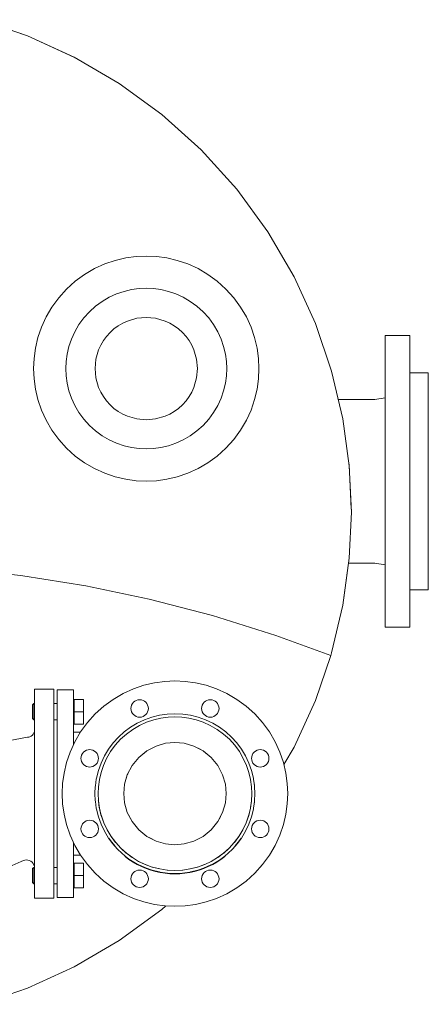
# Model space of a CAD drawing. Header units: millimetres. Extents: x -530 to 575, y -491 to 509.
# Tile 12 of 12: x 177 to 575, y -472 to 490. Entities that reach past the tile are written whole.
import ezdxf

# ---------------------------------------------------------------- set-up
doc = ezdxf.new("R2010")
doc.units = ezdxf.units.MM
doc.header["$MEASUREMENT"] = 0
doc.layers.add('MATERIAL 1', color=251, linetype='Continuous', true_color=0x505050)
doc.layers.add('MATERIAL 2', color=5, linetype='Continuous', true_color=0x0000ff)

msp = doc.modelspace()

# ---------------------------------------------------------------- linework, layer by layer
at = {"layer": 'MATERIAL 1', "color": 251, "linetype": 'Continuous', "lineweight": 0, "true_color": 0x505050}
for p, q in [((137.58, 489.56), (184.05, 473.76)), ((184.05, 473.76), (137.58, 489.56)), ((184.05, 473.76), (229.65, 453)), ((229.51, 453.07), (184.05, 473.76)), ((229.65, 453), (273.6, 427.36)), ((273.6, 427.36), (315.15, 397.04)), ((315.15, 397.04), (353.55, 362.41)), ((353.55, 362.41), (388.18, 324.01)), ((388.18, 324.01), (353.55, 362.41)), ((388.18, 324.01), (418.5, 282.47)), ((418.46, 282.52), (388.18, 324.01)), ((418.5, 282.47), (444.14, 238.51)), ((259.54, 251.05), (249.52, 246.49)), ((269.76, 254.52), (259.54, 251.05)), ((280, 256.93), (269.76, 254.52)), ((290.12, 258.32), (280, 256.93)), ((300, 258.77), (290.12, 258.32)), ((309.88, 258.32), (300, 258.77)), ((320, 256.93), (309.88, 258.32)), ((330.24, 254.52), (320, 256.93)), ((340.46, 251.05), (330.24, 254.52)), ((350.48, 246.49), (340.46, 251.05)), ((239.86, 240.85), (230.73, 234.19)), ((249.52, 246.49), (239.86, 240.85)), ((360.14, 240.85), (350.48, 246.49)), ((369.27, 234.19), (360.14, 240.85)), ((230.73, 234.19), (222.29, 226.58)), ((377.71, 226.58), (369.27, 234.19)), ((443.95, 238.84), (444.14, 238.51)), ((444.14, 238.51), (464.89, 192.91)), ((444.36, 238.03), (444.14, 238.51)), ((222.29, 226.58), (214.67, 218.13)), ((271.13, 221.79), (263.98, 218.53)), ((278.42, 224.27), (271.13, 221.79)), ((285.73, 225.98), (278.42, 224.27)), ((292.95, 226.98), (285.73, 225.98)), ((300, 227.29), (292.95, 226.98)), ((307.05, 226.98), (300, 227.29)), ((314.27, 225.98), (307.05, 226.98)), ((321.58, 224.27), (314.27, 225.98)), ((328.87, 221.79), (321.58, 224.27)), ((336.02, 218.53), (328.87, 221.79)), ((385.33, 218.13), (377.71, 226.58)), ((214.67, 218.13), (208.01, 209)), ((257.08, 214.51), (250.56, 209.75)), ((263.98, 218.53), (257.08, 214.51)), ((342.92, 214.51), (336.02, 218.53)), ((349.44, 209.75), (342.92, 214.51)), ((391.99, 209), (385.33, 218.13)), ((208.01, 209), (202.37, 199.34)), ((244.54, 204.32), (239.11, 198.3)), ((250.56, 209.75), (244.54, 204.32)), ((355.46, 204.32), (349.44, 209.75)), ((360.89, 198.3), (355.46, 204.32)), ((397.63, 199.34), (391.99, 209)), ((202.37, 199.34), (197.81, 189.32)), ((239.11, 198.3), (234.35, 191.78)), ((277.05, 193.24), (272.66, 190.68)), ((281.61, 195.31), (277.05, 193.24)), ((290.91, 197.98), (281.61, 195.31)), ((300, 198.82), (290.91, 197.98)), ((309.09, 197.98), (300, 198.82)), ((318.39, 195.31), (309.09, 197.98)), ((322.95, 193.24), (318.39, 195.31)), ((327.34, 190.68), (322.95, 193.24)), ((365.65, 191.78), (360.89, 198.3)), ((402.19, 189.32), (397.63, 199.34)), ((464.89, 192.91), (480.7, 146.44)), ((197.81, 189.32), (194.34, 179.1)), ((230.33, 184.89), (227.07, 177.73)), ((234.35, 191.78), (230.33, 184.89)), ((264.67, 184.19), (261.22, 180.35)), ((268.51, 187.65), (264.67, 184.19)), ((272.66, 190.68), (268.51, 187.65)), ((331.49, 187.65), (327.34, 190.68)), ((335.33, 184.19), (331.49, 187.65)), ((338.78, 180.35), (335.33, 184.19)), ((369.67, 184.89), (365.65, 191.78)), ((372.93, 177.73), (369.67, 184.89)), ((405.66, 179.1), (402.19, 189.32)), ((194.34, 179.1), (191.93, 168.86)), ((227.07, 177.73), (224.59, 170.44)), ((258.19, 176.2), (255.62, 171.81)), ((261.22, 180.35), (258.19, 176.2)), ((341.81, 176.2), (338.78, 180.35)), ((344.38, 171.81), (341.81, 176.2)), ((375.41, 170.44), (372.93, 177.73)), ((408.07, 168.86), (405.66, 179.1)), ((533, 180.67), (533, 181.25)), ((557, 181.25), (533, 181.25)), ((533, 178.87), (533, 180.67)), ((533, 175.75), (533, 178.87)), ((533, 171.25), (533, 175.75)), ((557, 180.67), (557, 181.25)), ((557, 178.87), (557, 180.67)), ((557, 175.75), (557, 178.87)), ((557, 171.25), (557, 175.75)), ((191.93, 168.86), (190.54, 158.74)), ((224.59, 170.44), (222.88, 163.13)), ((253.55, 167.25), (250.88, 157.95)), ((255.62, 171.81), (253.55, 167.25)), ((346.45, 167.25), (344.38, 171.81)), ((349.12, 157.95), (346.45, 167.25)), ((377.12, 163.13), (375.41, 170.44)), ((409.46, 158.74), (408.07, 168.86)), ((533, 165.34), (533, 171.25)), ((533, 158.04), (533, 165.34)), ((557, 165.34), (557, 171.25)), ((557, 158.04), (557, 165.34)), ((190.54, 158.74), (190.09, 148.86)), ((221.88, 155.91), (221.57, 148.86)), ((222.88, 163.13), (221.88, 155.91)), ((250.88, 157.95), (250.04, 148.86)), ((349.96, 148.86), (349.12, 157.95)), ((378.12, 155.91), (377.12, 163.13)), ((378.43, 148.86), (378.12, 155.91)), ((409.91, 148.86), (409.46, 158.74)), ((533, 149.41), (533, 158.04)), ((557, 149.41), (557, 158.04)), ((190.09, 148.86), (190.54, 138.99)), ((221.57, 148.86), (221.88, 141.81)), ((250.04, 148.86), (250.88, 139.77)), ((349.12, 139.77), (349.96, 148.86)), ((378.12, 141.81), (378.43, 148.86)), ((409.46, 138.99), (409.91, 148.86)), ((480.7, 146.44), (491.65, 99.84)), ((533, 139.55), (533, 149.41)), ((557, 139.55), (557, 149.41)), ((575, 144.78), (557, 144.78)), ((575, 144.35), (575, 144.78)), ((575, 143.01), (575, 144.35)), ((190.54, 138.99), (191.93, 128.86)), ((221.88, 141.81), (222.88, 134.59)), ((250.88, 139.77), (253.55, 130.47)), ((346.45, 130.47), (349.12, 139.77)), ((377.12, 134.59), (378.12, 141.81)), ((408.07, 128.86), (409.46, 138.99)), ((533, 128.61), (533, 139.55)), ((557, 128.61), (557, 139.55)), ((575, 140.69), (575, 143.01)), ((575, 137.34), (575, 140.69)), ((575, 132.95), (575, 137.34)), ((191.93, 128.86), (194.34, 118.62)), ((222.88, 134.59), (224.59, 127.28)), ((224.59, 127.28), (227.07, 119.99)), ((253.55, 130.47), (255.62, 125.92)), ((255.62, 125.92), (258.19, 121.52)), ((341.81, 121.52), (344.38, 125.92)), ((344.38, 125.92), (346.45, 130.47)), ((372.93, 119.99), (375.41, 127.28)), ((375.41, 127.28), (377.12, 134.59)), ((405.66, 118.62), (408.07, 128.86)), ((533, 116.78), (533, 128.61)), ((557, 116.78), (557, 128.61)), ((575, 127.52), (575, 132.95)), ((575, 121.09), (575, 127.52)), ((194.34, 118.62), (197.81, 108.41)), ((227.07, 119.99), (230.33, 112.84)), ((258.19, 121.52), (261.22, 117.37)), ((261.22, 117.37), (264.67, 113.54)), ((335.33, 113.54), (338.78, 117.37)), ((338.78, 117.37), (341.81, 121.52)), ((369.67, 112.84), (372.93, 119.99)), ((402.19, 108.41), (405.66, 118.62)), ((487.2, 118.8), (523, 118.8)), ((533, 120.47), (523, 118.8)), ((523, 118.8), (523, 118.8)), ((533, 120.45), (533, 120.45)), ((533, 104.27), (533, 116.78)), ((557, 104.27), (557, 116.78)), ((575, 113.76), (575, 121.09)), ((197.81, 108.41), (202.37, 98.38)), ((230.33, 112.84), (234.35, 105.94)), ((234.35, 105.94), (239.11, 99.43)), ((264.67, 113.54), (268.51, 110.08)), ((268.51, 110.08), (272.66, 107.05)), ((272.66, 107.05), (277.05, 104.49)), ((322.95, 104.49), (327.34, 107.05)), ((327.34, 107.05), (331.49, 110.08)), ((331.49, 110.08), (335.33, 113.54)), ((360.89, 99.43), (365.65, 105.94)), ((365.65, 105.94), (369.67, 112.84)), ((397.63, 98.38), (402.19, 108.41)), ((575, 105.63), (575, 113.76)), ((202.37, 98.38), (208.01, 88.72)), ((239.11, 99.43), (244.54, 93.4)), ((277.05, 104.49), (281.61, 102.41)), ((281.61, 102.41), (290.91, 99.74)), ((290.91, 99.74), (300, 98.9)), ((300, 98.9), (309.09, 99.74)), ((309.09, 99.74), (318.39, 102.41)), ((318.39, 102.41), (322.95, 104.49)), ((355.46, 93.4), (360.89, 99.43)), ((391.99, 88.72), (397.63, 98.38)), ((491.65, 99.84), (497.98, 53.79)), ((533, 91.28), (533, 104.27)), ((557, 91.28), (557, 104.27)), ((575, 96.83), (575, 105.63)), ((575, 87.52), (575, 96.83)), ((208.01, 88.72), (214.67, 79.59)), ((244.54, 93.4), (250.56, 87.97)), ((250.56, 87.97), (257.08, 83.21)), ((342.92, 83.21), (349.44, 87.97)), ((349.44, 87.97), (355.46, 93.4)), ((385.33, 79.59), (391.99, 88.72)), ((533, 78.05), (533, 91.28)), ((557, 78.05), (557, 91.28)), ((575, 77.86), (575, 87.52)), ((214.67, 79.59), (222.29, 71.15)), ((257.08, 83.21), (263.98, 79.19)), ((263.98, 79.19), (271.13, 75.94)), ((328.87, 75.94), (336.02, 79.19)), ((336.02, 79.19), (342.92, 83.21)), ((377.71, 71.15), (385.33, 79.59)), ((533, 64.78), (533, 78.05)), ((557, 64.78), (557, 78.05)), ((575, 68.02), (575, 77.86)), ((222.29, 71.15), (230.73, 63.54)), ((271.13, 75.94), (278.42, 73.46)), ((278.42, 73.46), (285.73, 71.74)), ((285.73, 71.74), (292.95, 70.75)), ((292.95, 70.75), (300, 70.43)), ((300, 70.43), (307.05, 70.75)), ((307.05, 70.75), (314.27, 71.74)), ((314.27, 71.74), (321.58, 73.46)), ((321.58, 73.46), (328.87, 75.94)), ((369.27, 63.54), (377.71, 71.15)), ((575, 58.15), (575, 68.02)), ((230.73, 63.54), (239.86, 56.87)), ((360.14, 56.87), (369.27, 63.54)), ((533, 51.67), (533, 64.78)), ((557, 51.67), (557, 64.78)), ((575, 48.39), (575, 58.15)), ((239.86, 56.87), (249.52, 51.23)), ((249.52, 51.23), (259.54, 46.67)), ((340.46, 46.67), (350.48, 51.23)), ((350.48, 51.23), (360.14, 56.87)), ((497.98, 53.79), (497.68, 55.93)), ((497.98, 53.79), (497.71, 55.72)), ((497.98, 53.79), (500, 8.86)), ((533, 38.88), (533, 51.67)), ((557, 38.88), (557, 51.67)), ((575, 38.88), (575, 48.39)), ((259.54, 46.67), (269.76, 43.2)), ((269.76, 43.2), (280, 40.79)), ((280, 40.79), (290.12, 39.4)), ((290.12, 39.4), (300, 38.96)), ((300, 38.96), (309.88, 39.4)), ((309.88, 39.4), (320, 40.79)), ((320, 40.79), (330.24, 43.2)), ((330.24, 43.2), (340.46, 46.67)), ((533, 26.08), (533, 38.88)), ((557, 26.08), (557, 38.88)), ((575, 29.36), (575, 38.88)), ((575, 19.61), (575, 29.36)), ((533, 12.97), (533, 26.08)), ((557, 12.97), (557, 26.08)), ((575, 9.74), (575, 19.61)), ((533, -0.3), (533, 12.97)), ((557, -0.3), (557, 12.97)), ((575, -0.11), (575, 9.74)), ((500, 8.86), (497.98, -36.07)), ((533, -13.53), (533, -0.3)), ((557, -13.53), (557, -0.3)), ((575, -9.77), (575, -0.11)), ((533, -26.51), (533, -13.53)), ((557, -26.51), (557, -13.53)), ((575, -19.08), (575, -9.77)), ((575, -27.88), (575, -19.08)), ((533, -39.03), (533, -26.51)), ((557, -39.03), (557, -26.51)), ((575, -36.01), (575, -27.88)), ((497.98, -36.07), (491.65, -82.12)), ((575, -43.34), (575, -36.01)), ((119.06, -46.5), (179.8, -53.39)), ((179.8, -53.39), (119.06, -46.5)), ((495.98, -50.64), (497.29, -41.05)), ((523, -41.05), (497.29, -41.05)), ((523, -41.05), (533, -42.81)), ((533, -50.86), (533, -39.03)), ((557, -50.86), (557, -39.03)), ((575, -49.77), (575, -43.34)), ((241.1, -63.26), (179.8, -53.39)), ((179.8, -53.39), (241.1, -63.26)), ((491.66, -82.12), (495.99, -50.54)), ((533, -61.8), (533, -50.86)), ((557, -61.8), (557, -50.86)), ((575, -55.2), (575, -49.77)), ((575, -59.59), (575, -55.2)), ((302.77, -76.19), (241.1, -63.26)), ((533, -71.65), (533, -61.8)), ((557, -71.65), (557, -61.8)), ((575, -67.03), (557, -67.03)), ((575, -62.94), (575, -59.59)), ((575, -65.26), (575, -62.94)), ((575, -66.6), (575, -65.26)), ((575, -67.03), (575, -66.6)), ((364.58, -92.29), (302.77, -76.19)), ((533, -80.29), (533, -71.65)), ((557, -80.29), (557, -71.65)), ((491.65, -82.12), (480.7, -128.72)), ((480.7, -128.72), (491.66, -82.12)), ((491.65, -82.12), (491.66, -82.03)), ((533, -87.59), (533, -80.29)), ((557, -87.59), (557, -80.29)), ((426.32, -111.6), (364.58, -92.29)), ((533, -93.5), (533, -87.59)), ((533, -98), (533, -93.5)), ((557, -93.5), (557, -87.59)), ((557, -98), (557, -93.5)), ((533, -101.12), (533, -98)), ((533, -102.92), (533, -101.12)), ((533, -103.49), (533, -102.92)), ((533, -103.49), (557, -103.49)), ((557, -101.12), (557, -98)), ((557, -102.92), (557, -101.12)), ((557, -103.49), (557, -102.92)), ((480, -131.14), (426.32, -111.6)), ((480, -131.14), (464.89, -175.19)), ((480.7, -128.72), (480, -131.14)), ((480, -131.14), (480.7, -128.72)), ((287.51, -163.86), (297.73, -160.38)), ((297.73, -160.38), (307.98, -157.98)), ((307.98, -157.98), (318.12, -156.58)), ((318.12, -156.58), (328, -156.14)), ((328, -156.14), (337.88, -156.58)), ((337.88, -156.58), (348.02, -157.98)), ((348.02, -157.98), (358.27, -160.38)), ((358.27, -160.38), (368.49, -163.86)), ((229, -164.64), (213, -164.64)), ((213, -164.64), (213, -164.84)), ((213, -164.84), (213, -165.48)), ((213, -165.48), (213, -166.59)), ((213, -166.59), (213, -168.15)), ((213, -168.15), (213, -170.07)), ((213, -170.07), (213, -172.22)), ((213, -172.22), (213, -174.46)), ((229, -164.84), (229, -164.64)), ((229, -165.48), (229, -164.84)), ((229, -166.59), (229, -165.48)), ((229, -168.15), (229, -166.59)), ((229, -170.07), (229, -168.15)), ((229, -172.22), (229, -170.07)), ((229, -174.46), (229, -172.22)), ((267.81, -174.07), (277.48, -168.43)), ((277.48, -168.43), (287.51, -163.86)), ((368.49, -163.86), (378.52, -168.43)), ((378.52, -168.43), (388.19, -174.07)), ((213, -174.46), (213, -176.64)), ((213, -176.64), (213, -355.64)), ((229, -176.64), (229, -174.46)), ((229, -218.45), (229, -176.64)), ((238.89, -174.14), (229.8, -174.14)), ((229.8, -174.14), (229.8, -186.14)), ((238.89, -186.14), (238.89, -174.14)), ((250.22, -188.36), (258.67, -180.74)), ((258.67, -180.74), (267.81, -174.07)), ((285.24, -181.25), (285.06, -182.99)), ((285.76, -179.61), (285.24, -181.25)), ((286.55, -178.17), (285.76, -179.61)), ((287.55, -176.98), (286.55, -178.17)), ((288.74, -175.99), (287.55, -176.98)), ((290.18, -175.19), (288.74, -175.99)), ((291.82, -174.67), (290.18, -175.19)), ((293.56, -174.49), (291.82, -174.67)), ((295.3, -174.67), (293.56, -174.49)), ((296.93, -175.19), (295.3, -174.67)), ((298.37, -175.99), (296.93, -175.19)), ((299.57, -176.98), (298.37, -175.99)), ((300.56, -178.17), (299.57, -176.98)), ((301.36, -179.61), (300.56, -178.17)), ((301.88, -181.25), (301.36, -179.61)), ((302.06, -182.99), (301.88, -181.25)), ((354.12, -181.25), (353.94, -182.99)), ((354.64, -179.61), (354.12, -181.25)), ((355.44, -178.17), (354.64, -179.61)), ((356.43, -176.98), (355.44, -178.17)), ((357.63, -175.99), (356.43, -176.98)), ((359.07, -175.19), (357.63, -175.99)), ((360.7, -174.67), (359.07, -175.19)), ((362.44, -174.49), (360.7, -174.67)), ((364.18, -174.67), (362.44, -174.49)), ((365.82, -175.19), (364.18, -174.67)), ((367.26, -175.99), (365.82, -175.19)), ((368.45, -176.98), (367.26, -175.99)), ((369.45, -178.17), (368.45, -176.98)), ((370.24, -179.61), (369.45, -178.17)), ((370.76, -181.25), (370.24, -179.61)), ((370.94, -182.99), (370.76, -181.25)), ((388.19, -174.07), (397.33, -180.74)), ((397.33, -180.74), (405.78, -188.36)), ((464.89, -175.19), (444.14, -220.79)), ((464.89, -175.19), (464.89, -175.18)), ((229.8, -186.14), (229.8, -198.14)), ((238.89, -186.14), (229.8, -186.14)), ((238.89, -198.14), (238.89, -186.14)), ((242.6, -196.81), (250.22, -188.36)), ((285.06, -182.99), (285.24, -184.73)), ((285.24, -184.73), (285.76, -186.37)), ((285.76, -186.37), (286.55, -187.81)), ((286.55, -187.81), (287.55, -189)), ((287.55, -189), (288.74, -189.99)), ((288.74, -189.99), (290.18, -190.79)), ((290.18, -190.79), (291.82, -191.31)), ((291.82, -191.31), (293.56, -191.49)), ((293.56, -191.49), (295.3, -191.31)), ((295.3, -191.31), (296.93, -190.79)), ((296.93, -190.79), (298.37, -189.99)), ((298.15, -194.08), (305.36, -191.5)), ((298.37, -189.99), (299.57, -189)), ((299.57, -189), (300.56, -187.81)), ((300.56, -187.81), (301.36, -186.37)), ((301.36, -186.37), (301.88, -184.73)), ((301.88, -184.73), (302.06, -182.99)), ((305.36, -191.5), (312.78, -189.64)), ((312.78, -189.64), (320.35, -188.52)), ((314.35, -192.39), (321.26, -191.44)), ((320.35, -188.52), (328, -188.14)), ((321.26, -191.44), (328, -191.14)), ((327.99, -191.14), (328, -191.14)), ((328, -188.14), (335.65, -188.52)), ((328, -191.14), (328.01, -191.14)), ((328, -191.14), (334.74, -191.44)), ((334.74, -191.44), (341.65, -192.39)), ((335.65, -188.52), (343.22, -189.64)), ((343.22, -189.64), (350.64, -191.5)), ((350.64, -191.5), (357.85, -194.08)), ((353.94, -182.99), (354.12, -184.73)), ((354.12, -184.73), (354.64, -186.37)), ((354.64, -186.37), (355.44, -187.81)), ((355.44, -187.81), (356.43, -189)), ((356.43, -189), (357.63, -189.99)), ((357.63, -189.99), (359.07, -190.79)), ((359.07, -190.79), (360.7, -191.31)), ((360.7, -191.31), (362.44, -191.49)), ((362.44, -191.49), (364.18, -191.31)), ((364.18, -191.31), (365.82, -190.79)), ((365.82, -190.79), (367.26, -189.99)), ((367.26, -189.99), (368.45, -189)), ((368.45, -189), (369.45, -187.81)), ((369.45, -187.81), (370.24, -186.37)), ((370.24, -186.37), (370.76, -184.73)), ((370.76, -184.73), (370.94, -182.99)), ((405.78, -188.36), (413.4, -196.81)), ((229.8, -198.14), (238.89, -198.14)), ((235.93, -205.95), (242.6, -196.81)), ((278.52, -205.84), (284.67, -201.28)), ((284.67, -201.28), (291.23, -197.35)), ((286.96, -203.36), (293.55, -199.52)), ((291.23, -197.35), (298.15, -194.08)), ((293.55, -199.52), (300.39, -196.4)), ((300.39, -196.4), (307.36, -194.03)), ((307.36, -194.03), (314.35, -192.39)), ((341.65, -192.39), (348.64, -194.03)), ((348.64, -194.03), (355.61, -196.4)), ((355.61, -196.4), (362.45, -199.52)), ((357.85, -194.08), (364.77, -197.35)), ((362.45, -199.52), (369.04, -203.36)), ((364.77, -197.35), (371.33, -201.28)), ((371.33, -201.28), (377.48, -205.84)), ((413.4, -196.81), (420.07, -205.95)), ((235.82, -206.14), (229, -206.14)), ((230.29, -215.62), (235.93, -205.95)), ((267.71, -216.66), (272.85, -210.98)), ((272.85, -210.98), (278.52, -205.84)), ((274.97, -213.11), (280.73, -207.91)), ((280.73, -207.91), (286.96, -203.36)), ((286.94, -203.38), (280.73, -207.91)), ((280.73, -207.91), (280.74, -207.9)), ((369.04, -203.36), (375.27, -207.91)), ((375.27, -207.91), (375.25, -207.9)), ((375.27, -207.91), (381.03, -213.11)), ((377.48, -205.84), (383.15, -210.98)), ((383.15, -210.98), (388.29, -216.66)), ((420.07, -205.95), (425.71, -215.62)), ((225.72, -225.65), (230.29, -215.62)), ((263.15, -222.8), (267.71, -216.66)), ((265.23, -225.1), (269.77, -218.87)), ((269.77, -218.87), (274.97, -213.11)), ((274.96, -213.11), (274.97, -213.11)), ((300.64, -224.29), (309.6, -219.65)), ((309.6, -219.65), (300.64, -224.29)), ((300.64, -224.29), (309.58, -219.66)), ((309.54, -219.68), (309.58, -219.66)), ((309.6, -219.65), (309.58, -219.66)), ((309.59, -219.65), (309.6, -219.65)), ((318.9, -216.97), (309.6, -219.65)), ((309.6, -219.65), (318.9, -216.97)), ((318.9, -216.97), (328, -216.14)), ((328, -216.15), (318.9, -216.97)), ((328, -216.14), (337.1, -216.97)), ((337.1, -216.97), (328, -216.15)), ((346.4, -219.65), (337.1, -216.97)), ((337.1, -216.97), (346.4, -219.65)), ((355.36, -224.29), (346.4, -219.65)), ((353.1, -223.12), (346.4, -219.65)), ((346.4, -219.65), (355.36, -224.29)), ((346.4, -219.65), (346.46, -219.68)), ((381.03, -213.11), (381.04, -213.11)), ((381.03, -213.11), (386.23, -218.87)), ((386.23, -218.87), (390.77, -225.1)), ((388.29, -216.66), (392.85, -222.8)), ((425.71, -215.62), (430.28, -225.65)), ((444.14, -220.79), (434.21, -237.81)), ((222.25, -235.87), (225.72, -225.65)), ((236.49, -230.15), (236.35, -231.7)), ((236.95, -228.57), (236.49, -230.15)), ((237.74, -227.05), (236.95, -228.57)), ((238.84, -225.69), (237.74, -227.05)), ((240.2, -224.58), (238.84, -225.69)), ((241.72, -223.79), (240.2, -224.58)), ((243.3, -223.34), (241.72, -223.79)), ((244.85, -223.2), (243.3, -223.34)), ((246.4, -223.34), (244.85, -223.2)), ((247.98, -223.79), (246.4, -223.34)), ((249.5, -224.58), (247.98, -223.79)), ((250.86, -225.69), (249.5, -224.58)), ((251.97, -227.05), (250.86, -225.69)), ((252.75, -228.57), (251.97, -227.05)), ((253.21, -230.15), (252.75, -228.57)), ((253.35, -231.7), (253.21, -230.15)), ((255.94, -236.29), (259.21, -229.37)), ((259.21, -229.37), (263.15, -222.8)), ((261.38, -231.69), (265.23, -225.1)), ((292.64, -230.78), (300.64, -224.29)), ((300.1, -224.72), (292.65, -230.79)), ((300.64, -224.29), (299.92, -224.87)), ((300.1, -224.72), (300.11, -224.72)), ((353.1, -223.12), (353.12, -223.13)), ((355.36, -224.29), (355.33, -224.27)), ((355.36, -224.29), (355.36, -224.29)), ((355.36, -224.29), (363.34, -230.79)), ((355.36, -224.29), (363.36, -230.78)), ((363.35, -230.79), (355.89, -224.72)), ((355.89, -224.72), (355.89, -224.72)), ((390.77, -225.1), (394.62, -231.69)), ((392.85, -222.8), (396.79, -229.37)), ((396.79, -229.37), (400.06, -236.29)), ((402.79, -230.15), (402.65, -231.7)), ((403.25, -228.57), (402.79, -230.15)), ((404.03, -227.05), (403.25, -228.57)), ((405.14, -225.69), (404.03, -227.05)), ((406.5, -224.58), (405.14, -225.69)), ((408.02, -223.79), (406.5, -224.58)), ((409.6, -223.34), (408.02, -223.79)), ((411.15, -223.2), (409.6, -223.34)), ((412.7, -223.34), (411.15, -223.2)), ((414.28, -223.79), (412.7, -223.34)), ((415.8, -224.58), (414.28, -223.79)), ((417.16, -225.69), (415.8, -224.58)), ((418.26, -227.05), (417.16, -225.69)), ((419.05, -228.57), (418.26, -227.05)), ((419.51, -230.15), (419.05, -228.57)), ((419.65, -231.7), (419.51, -230.15)), ((430.28, -225.65), (433.75, -235.87)), ((219.84, -246.12), (222.25, -235.87)), ((236.35, -231.7), (236.49, -233.24)), ((236.49, -233.24), (236.95, -234.83)), ((236.95, -234.83), (237.74, -236.35)), ((237.74, -236.35), (238.84, -237.71)), ((238.84, -237.71), (240.2, -238.81)), ((240.2, -238.81), (241.72, -239.6)), ((241.72, -239.6), (243.3, -240.06)), ((243.3, -240.06), (244.85, -240.2)), ((244.85, -240.2), (246.4, -240.06)), ((246.4, -240.06), (247.98, -239.6)), ((247.98, -239.6), (249.5, -238.81)), ((249.5, -238.81), (250.86, -237.71)), ((250.86, -237.71), (251.97, -236.35)), ((251.97, -236.35), (252.75, -234.83)), ((252.75, -234.83), (253.21, -233.24)), ((253.21, -233.24), (253.35, -231.7)), ((253.36, -243.5), (255.94, -236.29)), ((255.9, -245.5), (258.27, -238.53)), ((261.38, -231.69), (258.26, -238.53)), ((258.26, -238.53), (258.26, -238.53)), ((258.27, -238.53), (261.38, -231.69)), ((281.51, -247.73), (286.15, -238.78)), ((286.17, -238.79), (281.51, -247.73)), ((286.15, -238.78), (292.64, -230.78)), ((292.65, -230.79), (286.17, -238.79)), ((286.17, -238.79), (286.17, -238.79)), ((286.17, -238.79), (286.17, -238.79)), ((292.7, -230.74), (292.64, -230.78)), ((363.36, -230.78), (363.3, -230.74)), ((363.35, -230.79), (363.35, -230.79)), ((369.83, -238.79), (363.35, -230.79)), ((363.36, -230.78), (369.85, -238.78)), ((369.83, -238.79), (369.83, -238.79)), ((369.83, -238.79), (374.49, -247.73)), ((369.83, -238.79), (369.83, -238.79)), ((374.49, -247.73), (369.83, -238.79)), ((369.83, -238.79), (369.83, -238.79)), ((369.85, -238.78), (374.49, -247.73)), ((394.62, -231.69), (397.73, -238.53)), ((397.73, -238.53), (397.73, -238.53)), ((397.73, -238.53), (400.1, -245.5)), ((400.06, -236.29), (402.64, -243.5)), ((402.65, -231.7), (402.79, -233.24)), ((402.79, -233.24), (403.25, -234.83)), ((403.25, -234.83), (404.03, -236.35)), ((404.03, -236.35), (405.14, -237.71)), ((405.14, -237.71), (406.5, -238.81)), ((406.5, -238.81), (408.02, -239.6)), ((408.02, -239.6), (409.6, -240.06)), ((409.6, -240.06), (411.15, -240.2)), ((411.15, -240.2), (412.7, -240.06)), ((412.7, -240.06), (414.28, -239.6)), ((414.28, -239.6), (415.8, -238.81)), ((415.8, -238.81), (417.16, -237.71)), ((417.16, -237.71), (418.26, -236.35)), ((418.26, -236.35), (419.05, -234.83)), ((419.05, -234.83), (419.51, -233.24)), ((419.51, -233.24), (419.65, -231.7)), ((433.75, -235.87), (436.16, -246.12)), ((218.44, -256.25), (219.84, -246.12)), ((251.49, -250.92), (253.36, -243.5)), ((254.25, -252.49), (255.9, -245.5)), ((278.83, -257.04), (281.51, -247.73)), ((281.51, -247.73), (280.48, -251.31)), ((282.03, -246.75), (281.51, -247.73)), ((374.49, -247.73), (374.49, -247.73)), ((374.49, -247.73), (377.17, -257.04)), ((400.1, -245.5), (401.75, -252.49)), ((402.64, -243.5), (404.51, -250.92)), ((436.16, -246.12), (437.56, -256.25)), ((218, -266.14), (218.44, -256.25)), ((250, -266.14), (250.32, -259.13)), ((250.32, -259.13), (250.37, -258.49)), ((250.35, -258.91), (250.37, -258.49)), ((251.3, -251.95), (250.37, -258.49)), ((250.37, -258.49), (250.85, -255.27)), ((251.49, -250.92), (251.3, -251.95)), ((251.49, -250.92), (251.49, -250.92)), ((253, -266.14), (253.3, -259.4)), ((253.3, -259.4), (254.25, -252.49)), ((278, -266.14), (278.83, -257.04)), ((377.17, -257.04), (378, -266.14)), ((401.75, -252.49), (402.7, -259.4)), ((402.7, -259.4), (403, -266.14)), ((402.74, -259.4), (403, -266.14)), ((404.51, -250.92), (404.51, -250.92)), ((404.51, -250.92), (404.7, -251.95)), ((405.63, -258.49), (404.7, -251.95)), ((405.15, -255.27), (405.63, -258.49)), ((405.63, -258.49), (405.65, -258.91)), ((405.63, -258.49), (405.68, -259.13)), ((406, -266.14), (405.68, -259.13)), ((437.56, -256.25), (438, -266.14)), ((218.44, -276.02), (218, -266.14)), ((250, -266.14), (250, -266.12)), ((250, -266.16), (250, -266.14)), ((250, -266.14), (250.32, -273.15)), ((253.34, -273.24), (253, -266.14)), ((278.83, -275.24), (278, -266.14)), ((378, -266.14), (377.17, -275.24)), ((403, -266.14), (402.66, -273.24)), ((403, -266.14), (402.68, -273.51)), ((406, -266.14), (405.68, -273.15)), ((406, -266.12), (406, -266.14)), ((406, -266.14), (406, -266.16)), ((438, -266.14), (437.56, -276.02)), ((219.84, -286.15), (218.44, -276.02)), ((250.37, -273.79), (250.32, -273.15)), ((250.37, -273.79), (250.35, -273.36)), ((250.85, -277.01), (250.37, -273.79)), ((250.37, -273.79), (251.3, -280.33)), ((253.32, -273.51), (253.25, -272.88)), ((253.25, -272.88), (253.25, -272.88)), ((253.32, -273.51), (254.2, -279.8)), ((254.37, -280.43), (253.34, -273.24)), ((281.51, -284.54), (278.83, -275.24)), ((377.17, -275.24), (374.49, -284.54)), ((402.66, -273.24), (401.63, -280.43)), ((402.68, -273.51), (401.8, -279.8)), ((402.68, -273.51), (402.75, -272.88)), ((402.75, -272.88), (402.75, -272.88)), ((404.7, -280.33), (405.63, -273.79)), ((405.63, -273.79), (405.15, -277.01)), ((405.68, -273.15), (405.63, -273.79)), ((405.65, -273.36), (405.63, -273.79)), ((437.56, -276.02), (436.16, -286.15)), ((222.25, -296.41), (219.84, -286.15)), ((251.49, -281.36), (251.3, -280.33)), ((251.49, -281.36), (251.49, -281.35)), ((253.36, -288.78), (251.49, -281.36)), ((254.2, -279.79), (254.2, -279.8)), ((254.4, -280.79), (254.2, -279.8)), ((254.2, -279.8), (254.2, -279.8)), ((256.14, -287.6), (254.37, -280.43)), ((254.4, -280.79), (255.85, -286.79)), ((256.21, -287.92), (255.85, -286.79)), ((255.85, -286.79), (255.85, -286.79)), ((255.85, -286.79), (255.85, -286.79)), ((258.63, -294.64), (256.14, -287.6)), ((256.21, -287.92), (258.22, -293.76)), ((256.21, -287.92), (256.21, -287.92)), ((258.63, -294.64), (256.21, -287.92)), ((280.47, -280.93), (281.51, -284.54)), ((281.51, -284.54), (283.84, -289.04)), ((286.15, -293.5), (281.51, -284.54)), ((374.49, -284.54), (369.85, -293.5)), ((399.86, -287.6), (397.37, -294.64)), ((397.37, -294.64), (399.79, -287.92)), ((399.79, -287.92), (397.78, -293.76)), ((399.79, -287.92), (400.15, -286.79)), ((399.79, -287.92), (399.79, -287.92)), ((401.63, -280.43), (399.86, -287.6)), ((401.6, -280.79), (400.15, -286.79)), ((400.15, -286.79), (400.15, -286.79)), ((400.15, -286.79), (400.15, -286.79)), ((401.6, -280.79), (401.8, -279.8)), ((401.8, -279.8), (401.8, -279.79)), ((401.8, -279.8), (401.8, -279.8)), ((404.51, -281.36), (402.64, -288.78)), ((404.51, -281.36), (404.7, -280.33)), ((404.51, -281.36), (404.51, -281.36)), ((436.16, -286.15), (433.75, -296.41)), ((225.72, -306.63), (222.25, -296.41)), ((237.05, -297.2), (236.53, -298.84)), ((237.85, -295.76), (237.05, -297.2)), ((238.84, -294.57), (237.85, -295.76)), ((240.03, -293.58), (238.84, -294.57)), ((241.47, -292.78), (240.03, -293.58)), ((243.11, -292.26), (241.47, -292.78)), ((244.85, -292.08), (243.11, -292.26)), ((246.59, -292.26), (244.85, -292.08)), ((248.23, -292.78), (246.59, -292.26)), ((249.67, -293.58), (248.23, -292.78)), ((250.86, -294.57), (249.67, -293.58)), ((251.85, -295.76), (250.86, -294.57)), ((252.65, -297.2), (251.85, -295.76)), ((253.17, -298.84), (252.65, -297.2)), ((255.94, -295.99), (253.36, -288.78)), ((259.21, -302.91), (255.94, -295.99)), ((258.22, -293.76), (258.22, -293.76)), ((258.63, -294.64), (258.71, -294.84)), ((261.83, -301.44), (258.63, -294.64)), ((258.71, -294.84), (258.71, -294.84)), ((258.71, -294.84), (258.71, -294.84)), ((261.83, -301.44), (258.71, -294.84)), ((283.69, -288.75), (286.17, -293.49)), ((283.69, -288.75), (283.69, -288.75)), ((292.64, -301.49), (286.15, -293.5)), ((286.15, -293.5), (286.15, -293.5)), ((286.17, -293.49), (292.65, -301.49)), ((363.35, -301.49), (369.83, -293.49)), ((369.85, -293.5), (363.36, -301.49)), ((369.83, -293.49), (372.31, -288.75)), ((369.85, -293.5), (369.85, -293.5)), ((372.31, -288.75), (372.31, -288.75)), ((397.37, -294.64), (394.17, -301.44)), ((394.17, -301.44), (397.29, -294.84)), ((400.06, -295.99), (396.79, -302.91)), ((397.37, -294.64), (397.29, -294.84)), ((397.29, -294.84), (397.29, -294.84)), ((397.29, -294.84), (397.29, -294.84)), ((397.78, -293.76), (397.78, -293.76)), ((402.64, -288.78), (400.06, -295.99)), ((403.35, -297.2), (402.83, -298.84)), ((404.15, -295.76), (403.35, -297.2)), ((405.14, -294.57), (404.15, -295.76)), ((406.33, -293.58), (405.14, -294.57)), ((407.77, -292.78), (406.33, -293.58)), ((409.41, -292.26), (407.77, -292.78)), ((411.15, -292.08), (409.41, -292.26)), ((412.89, -292.26), (411.15, -292.08)), ((414.53, -292.78), (412.89, -292.26)), ((415.97, -293.58), (414.53, -292.78)), ((417.16, -294.57), (415.97, -293.58)), ((418.15, -295.76), (417.16, -294.57)), ((418.95, -297.2), (418.15, -295.76)), ((419.47, -298.84), (418.95, -297.2)), ((433.75, -296.41), (430.28, -306.63)), ((230.29, -316.66), (225.72, -306.63)), ((236.53, -298.84), (236.35, -300.58)), ((236.35, -300.58), (236.53, -302.32)), ((236.53, -302.32), (237.05, -303.96)), ((237.05, -303.96), (237.85, -305.4)), ((237.85, -305.4), (238.84, -306.59)), ((238.84, -306.59), (240.03, -307.58)), ((240.03, -307.58), (241.47, -308.38)), ((248.23, -308.38), (249.67, -307.58)), ((249.67, -307.58), (250.86, -306.59)), ((250.86, -306.59), (251.85, -305.4)), ((251.85, -305.4), (252.65, -303.96)), ((252.65, -303.96), (253.17, -302.32)), ((253.35, -300.58), (253.17, -298.84)), ((253.17, -302.32), (253.35, -300.58)), ((263.15, -309.47), (259.21, -302.91)), ((265.7, -307.9), (261.83, -301.44)), ((300.64, -307.99), (292.64, -301.49)), ((292.65, -301.49), (292.66, -301.49)), ((300.64, -307.99), (292.65, -301.49)), ((292.71, -301.53), (292.66, -301.49)), ((363.36, -301.49), (355.36, -307.99)), ((355.36, -307.99), (363.35, -301.49)), ((363.34, -301.49), (363.29, -301.53)), ((363.34, -301.49), (363.35, -301.49)), ((394.17, -301.44), (390.3, -307.9)), ((396.79, -302.91), (392.85, -309.47)), ((402.83, -298.84), (402.65, -300.58)), ((402.65, -300.58), (402.83, -302.32)), ((402.83, -302.32), (403.35, -303.96)), ((403.35, -303.96), (404.15, -305.4)), ((404.15, -305.4), (405.14, -306.59)), ((405.14, -306.59), (406.33, -307.58)), ((406.33, -307.58), (407.77, -308.38)), ((414.53, -308.38), (415.97, -307.58)), ((415.97, -307.58), (417.16, -306.59)), ((417.16, -306.59), (418.15, -305.4)), ((418.15, -305.4), (418.95, -303.96)), ((418.95, -303.96), (419.47, -302.32)), ((419.65, -300.58), (419.47, -298.84)), ((419.47, -302.32), (419.65, -300.58)), ((430.28, -306.63), (425.71, -316.66)), ((229, -355.64), (229, -313.83)), ((235.93, -326.33), (230.29, -316.66)), ((241.47, -308.38), (243.11, -308.9)), ((243.11, -308.9), (244.85, -309.08)), ((244.85, -309.08), (246.59, -308.9)), ((246.59, -308.9), (248.23, -308.38)), ((265.7, -307.9), (270.03, -313.71)), ((270.19, -313.92), (265.7, -307.9)), ((270.03, -313.71), (270.03, -313.71)), ((270.03, -313.71), (270.03, -313.71)), ((270.19, -313.92), (270.03, -313.71)), ((270.19, -313.92), (274.97, -319.17)), ((275.21, -319.41), (270.19, -313.92)), ((300.44, -307.83), (300.64, -307.99)), ((300.64, -307.99), (303.93, -309.69)), ((309.6, -312.63), (300.64, -307.99)), ((302.76, -309.09), (302.74, -309.08)), ((302.76, -309.09), (309.6, -312.63)), ((309.6, -312.63), (309.53, -312.59)), ((309.6, -312.63), (318.9, -315.3)), ((318.9, -315.3), (309.6, -312.63)), ((318.9, -315.3), (328, -316.13)), ((328, -316.14), (318.9, -315.3)), ((328, -316.13), (337.1, -315.3)), ((337.1, -315.3), (328, -316.14)), ((337.1, -315.3), (346.4, -312.63)), ((346.4, -312.63), (337.1, -315.3)), ((355.36, -307.99), (346.4, -312.63)), ((355.36, -307.99), (346.4, -312.63)), ((346.4, -312.63), (346.42, -312.62)), ((346.47, -312.59), (346.42, -312.62)), ((385.81, -313.92), (380.79, -319.41)), ((385.81, -313.92), (381.03, -319.17)), ((390.3, -307.9), (385.81, -313.92)), ((385.81, -313.92), (385.97, -313.71)), ((390.3, -307.9), (385.97, -313.71)), ((385.97, -313.71), (385.97, -313.71)), ((385.97, -313.71), (385.97, -313.71)), ((407.77, -308.38), (409.41, -308.9)), ((409.41, -308.9), (411.15, -309.08)), ((411.15, -309.08), (412.89, -308.9)), ((412.89, -308.9), (414.53, -308.38)), ((425.71, -316.66), (420.07, -326.33)), ((229, -326.14), (235.82, -326.14)), ((242.6, -335.47), (235.93, -326.33)), ((274.97, -319.17), (274.97, -319.17)), ((274.97, -319.17), (274.97, -319.17)), ((275.21, -319.41), (274.97, -319.17)), ((275.21, -319.41), (280.42, -324.11)), ((280.67, -324.32), (275.21, -319.41)), ((280.42, -324.11), (280.42, -324.11)), ((280.42, -324.11), (280.42, -324.11)), ((280.67, -324.32), (280.42, -324.11)), ((280.67, -324.32), (286.33, -328.5)), ((286.48, -328.6), (280.67, -324.32)), ((375.33, -324.32), (369.52, -328.6)), ((375.33, -324.32), (369.67, -328.5)), ((380.79, -319.41), (375.33, -324.32)), ((375.33, -324.32), (375.58, -324.11)), ((380.79, -319.41), (375.58, -324.11)), ((375.58, -324.11), (375.58, -324.11)), ((375.58, -324.11), (375.58, -324.11)), ((380.79, -319.41), (381.03, -319.17)), ((381.03, -319.17), (381.03, -319.17)), ((381.03, -319.17), (381.03, -319.17)), ((420.07, -326.33), (413.4, -335.47)), ((238.89, -334.14), (229.8, -334.14)), ((229.8, -334.14), (229.8, -346.14)), ((238.89, -346.14), (238.89, -334.14)), ((250.22, -343.92), (242.6, -335.47)), ((291.23, -334.93), (284.67, -330.99)), ((286.33, -328.5), (286.33, -328.49)), ((286.33, -328.5), (286.33, -328.5)), ((286.48, -328.6), (286.33, -328.5)), ((292.56, -332.24), (286.48, -328.6)), ((298.15, -338.2), (291.23, -334.93)), ((292.56, -332.24), (292.65, -332.28)), ((299.03, -335.32), (292.56, -332.24)), ((292.65, -332.28), (292.65, -332.28)), ((292.65, -332.28), (292.65, -332.28)), ((299.02, -335.32), (292.65, -332.28)), ((299.03, -335.32), (299.3, -335.43)), ((305.89, -337.81), (299.03, -335.32)), ((299.3, -335.43), (299.3, -335.43)), ((299.3, -335.43), (299.3, -335.43)), ((305.89, -337.81), (299.3, -335.43)), ((356.97, -335.32), (350.11, -337.81)), ((350.11, -337.81), (356.7, -335.43)), ((356.97, -335.32), (356.7, -335.43)), ((356.7, -335.43), (356.7, -335.43)), ((356.7, -335.43), (356.7, -335.43)), ((363.44, -332.24), (356.97, -335.32)), ((356.98, -335.32), (363.35, -332.28)), ((364.77, -334.93), (357.85, -338.2)), ((363.44, -332.24), (363.35, -332.28)), ((363.35, -332.28), (363.35, -332.28)), ((363.35, -332.28), (363.35, -332.28)), ((369.52, -328.6), (363.44, -332.24)), ((371.33, -330.99), (364.77, -334.93)), ((369.52, -328.6), (369.67, -328.5)), ((369.67, -328.49), (369.67, -328.5)), ((369.67, -328.5), (369.67, -328.5)), ((413.4, -335.47), (405.78, -343.92)), ((258.67, -351.54), (250.22, -343.92)), ((285.76, -345.91), (285.24, -347.55)), ((286.55, -344.47), (285.76, -345.91)), ((287.55, -343.28), (286.55, -344.47)), ((288.74, -342.28), (287.55, -343.28)), ((290.18, -341.49), (288.74, -342.28)), ((291.82, -340.97), (290.18, -341.49)), ((293.56, -340.79), (291.82, -340.97)), ((295.3, -340.97), (293.56, -340.79)), ((296.93, -341.49), (295.3, -340.97)), ((298.37, -342.28), (296.93, -341.49)), ((305.36, -340.78), (298.15, -338.2)), ((299.57, -343.28), (298.37, -342.28)), ((300.56, -344.47), (299.57, -343.28)), ((301.36, -345.91), (300.56, -344.47)), ((301.88, -347.55), (301.36, -345.91)), ((312.78, -342.64), (305.36, -340.78)), ((305.89, -337.81), (306.23, -337.91)), ((313.08, -339.64), (305.89, -337.81)), ((306.23, -337.91), (306.23, -337.91)), ((306.23, -337.91), (306.23, -337.91)), ((313.08, -339.64), (306.23, -337.91)), ((313.08, -339.64), (313.37, -339.69)), ((320.48, -340.76), (313.08, -339.64)), ((313.37, -339.69), (313.37, -339.69)), ((313.37, -339.69), (313.37, -339.69)), ((320.48, -340.76), (313.37, -339.69)), ((328, -341.14), (320.48, -340.76)), ((320.48, -340.76), (320.65, -340.77)), ((320.65, -340.77), (320.65, -340.77)), ((335.52, -340.76), (328, -341.14)), ((328, -341.14), (335.35, -340.77)), ((335.52, -340.76), (335.35, -340.77)), ((335.35, -340.77), (335.35, -340.77)), ((342.92, -339.64), (335.52, -340.76)), ((335.52, -340.76), (342.63, -339.69)), ((342.92, -339.64), (342.63, -339.69)), ((342.63, -339.69), (342.63, -339.69)), ((342.63, -339.69), (342.63, -339.69)), ((350.11, -337.81), (342.92, -339.64)), ((342.92, -339.64), (349.77, -337.91)), ((350.64, -340.78), (343.22, -342.64)), ((350.11, -337.81), (349.77, -337.91)), ((349.77, -337.91), (349.77, -337.91)), ((349.77, -337.91), (349.77, -337.91)), ((357.85, -338.2), (350.64, -340.78)), ((354.64, -345.91), (354.12, -347.55)), ((355.44, -344.47), (354.64, -345.91)), ((356.43, -343.28), (355.44, -344.47)), ((357.63, -342.28), (356.43, -343.28)), ((359.07, -341.49), (357.63, -342.28)), ((360.7, -340.97), (359.07, -341.49)), ((362.44, -340.79), (360.7, -340.97)), ((364.18, -340.97), (362.44, -340.79)), ((365.82, -341.49), (364.18, -340.97)), ((367.26, -342.28), (365.82, -341.49)), ((368.45, -343.28), (367.26, -342.28)), ((369.45, -344.47), (368.45, -343.28)), ((370.24, -345.91), (369.45, -344.47)), ((370.76, -347.55), (370.24, -345.91)), ((405.78, -343.92), (397.33, -351.54)), ((213, -355.64), (213, -357.82)), ((229, -357.82), (229, -355.64)), ((238.89, -346.14), (229.8, -346.14)), ((229.8, -346.14), (229.8, -358.14)), ((238.89, -358.14), (238.89, -346.14)), ((267.81, -358.21), (258.67, -351.54)), ((285.24, -347.55), (285.06, -349.29)), ((285.06, -349.29), (285.24, -351.03)), ((285.24, -351.03), (285.76, -352.66)), ((285.76, -352.66), (286.55, -354.1)), ((286.55, -354.1), (287.55, -355.3)), ((287.55, -355.3), (288.74, -356.29)), ((298.37, -356.29), (299.57, -355.3)), ((299.57, -355.3), (300.56, -354.1)), ((300.56, -354.1), (301.36, -352.66)), ((301.36, -352.66), (301.88, -351.03)), ((302.06, -349.29), (301.88, -347.55)), ((301.88, -351.03), (302.06, -349.29)), ((354.12, -347.55), (353.94, -349.29)), ((353.94, -349.29), (354.12, -351.03)), ((354.12, -351.03), (354.64, -352.66)), ((354.64, -352.66), (355.44, -354.1)), ((355.44, -354.1), (356.43, -355.3)), ((356.43, -355.3), (357.63, -356.29)), ((367.26, -356.29), (368.45, -355.3)), ((368.45, -355.3), (369.45, -354.1)), ((369.45, -354.1), (370.24, -352.66)), ((370.24, -352.66), (370.76, -351.03)), ((370.94, -349.29), (370.76, -347.55)), ((370.76, -351.03), (370.94, -349.29)), ((397.33, -351.54), (388.19, -358.21)), ((213, -357.82), (213, -360.06)), ((213, -360.06), (213, -362.21)), ((213, -362.21), (213, -364.12)), ((213, -364.12), (213, -365.68)), ((229, -360.06), (229, -357.82)), ((229, -362.21), (229, -360.06)), ((229, -364.12), (229, -362.21)), ((229, -365.68), (229, -364.12)), ((229.8, -358.14), (238.89, -358.14)), ((277.48, -363.85), (267.81, -358.21)), ((287.51, -368.42), (277.48, -363.85)), ((288.74, -356.29), (290.18, -357.09)), ((290.18, -357.09), (291.82, -357.61)), ((291.82, -357.61), (293.56, -357.79)), ((293.56, -357.79), (295.3, -357.61)), ((295.3, -357.61), (296.93, -357.09)), ((296.93, -357.09), (298.37, -356.29)), ((357.63, -356.29), (359.07, -357.09)), ((359.07, -357.09), (360.7, -357.61)), ((360.7, -357.61), (362.44, -357.79)), ((362.44, -357.79), (364.18, -357.61)), ((364.18, -357.61), (365.82, -357.09)), ((365.82, -357.09), (367.26, -356.29)), ((378.52, -363.85), (368.49, -368.42)), ((388.19, -358.21), (378.52, -363.85)), ((213, -365.68), (213, -366.8)), ((213, -366.8), (213, -367.44)), ((213, -367.44), (213, -367.64)), ((229, -367.64), (213, -367.64)), ((229, -366.8), (229, -365.68)), ((229, -367.44), (229, -366.8)), ((229, -367.64), (229, -367.44)), ((297.73, -371.89), (287.51, -368.42)), ((307.98, -374.3), (297.73, -371.89)), ((318.12, -375.69), (307.98, -374.3)), ((348.02, -374.3), (337.88, -375.69)), ((358.27, -371.89), (348.02, -374.3)), ((368.49, -368.42), (358.27, -371.89)), ((315.15, -379.32), (273.6, -409.64)), ((319.12, -375.74), (315.15, -379.32)), ((328, -376.14), (318.12, -375.69)), ((337.88, -375.69), (328, -376.14)), ((273.6, -409.64), (229.65, -435.28)), ((229.65, -435.28), (184.05, -456.03)), ((184.05, -456.03), (137.58, -471.84))]:
    msp.add_line(p, q, dxfattribs=at)
at = {"layer": 'MATERIAL 1', "color": 251, "linetype": 'Continuous', "lineweight": 0, "true_color": 0x505050, "flags": 128}
msp.add_lwpolyline([(499.88, 11.56), (499.87, 11.78), (499.79, 13.63), (499.64, 16.88), (499.45, 21.02), (499.3, 24.33), (499.12, 28.38), (498.97, 31.69), (498.82, 34.97), (498.65, 38.88), (498.48, 42.73), (498.33, 46.06), (498.15, 49.97), (497.99, 53.42), (497.98, 53.79), (497.98, 53.79)], dxfattribs=at)
at = {"layer": 'MATERIAL 1'}
msp.add_arc((328, -266.14), 78, 213.75159, 326.24841, dxfattribs=at)
at = {"layer": 'MATERIAL 2', "color": 5, "linetype": 'Continuous', "lineweight": 0, "true_color": 0x0000ff}
for p, q in [((210, -164.14), (191, -164.14)), ((191, -164.14), (191, -164.37)), ((191, -164.37), (191, -165.12)), ((191, -165.12), (191, -166.41)), ((191, -166.41), (191, -168.23)), ((191, -168.23), (191, -170.46)), ((191, -170.46), (191, -172.96)), ((191, -172.96), (191, -175.56)), ((210, -164.37), (210, -164.14)), ((210, -165.12), (210, -164.37)), ((210, -166.41), (210, -165.12)), ((210, -168.23), (210, -166.41)), ((210, -170.46), (210, -168.23)), ((210, -172.96), (210, -170.46)), ((210, -175.56), (210, -172.96)), ((188.99, -179.37), (190.23, -178.14)), ((188.99, -179.4), (188.99, -179.37)), ((188.99, -179.46), (188.99, -179.4)), ((188.99, -179.57), (188.99, -179.46)), ((188.99, -179.72), (188.99, -179.57)), ((188.99, -179.9), (188.99, -179.72)), ((188.99, -180.12), (188.99, -179.9)), ((188.99, -180.37), (188.99, -180.12)), ((188.99, -180.66), (188.99, -180.37)), ((188.99, -181.34), (188.99, -180.66)), ((188.99, -182.16), (188.99, -181.34)), ((188.99, -183.09), (188.99, -182.16)), ((190.14, -178.22), (190.23, -178.14)), ((190.23, -178.14), (190.23, -178.14)), ((190.23, -178.17), (190.23, -178.14)), ((191, -178.14), (190.23, -178.14)), ((190.23, -178.27), (190.23, -178.17)), ((190.23, -178.45), (190.23, -178.27)), ((190.23, -178.7), (190.23, -178.45)), ((190.23, -179.03), (190.23, -178.7)), ((190.23, -179.44), (190.23, -179.03)), ((190.23, -179.93), (190.23, -179.44)), ((190.23, -180.48), (190.23, -179.93)), ((190.23, -181.1), (190.23, -180.48)), ((190.23, -181.44), (190.23, -181.1)), ((190.23, -181.44), (190.23, -181.76)), ((190.23, -181.76), (190.23, -182.46)), ((190.23, -182.46), (190.23, -183.19)), ((191, -175.56), (191, -178.1)), ((191, -178.1), (191, -354.18)), ((210, -178.1), (210, -175.56)), ((210, -354.18), (210, -178.1)), ((213, -178.14), (210, -178.14)), ((229, -175.14), (229.8, -175.14)), ((188.99, -184.08), (188.99, -183.09)), ((188.99, -184.6), (188.99, -184.08)), ((188.99, -185.11), (188.99, -184.6)), ((188.99, -185.63), (188.99, -185.11)), ((188.99, -186.14), (188.99, -185.63)), ((188.99, -186.75), (188.99, -186.14)), ((188.99, -187.37), (188.99, -186.75)), ((188.99, -188), (188.99, -187.37)), ((188.99, -188.63), (188.99, -188)), ((188.99, -189.25), (188.99, -188.63)), ((188.99, -189.84), (188.99, -189.25)), ((188.99, -190.92), (188.99, -189.84)), ((188.99, -191.39), (188.99, -190.92)), ((188.99, -191.8), (188.99, -191.39)), ((188.99, -192.43), (188.99, -191.8)), ((190.23, -183.19), (190.23, -183.93)), ((190.23, -183.93), (190.23, -184.68)), ((190.23, -184.68), (190.23, -185.42)), ((190.23, -185.42), (190.23, -186.14)), ((190.23, -186.86), (190.23, -186.14)), ((190.23, -187.59), (190.23, -186.86)), ((190.23, -188.34), (190.23, -187.59)), ((190.23, -189.08), (190.23, -188.34)), ((190.23, -189.81), (190.23, -189.08)), ((190.23, -190.52), (190.23, -189.81)), ((190.23, -191.18), (190.23, -190.52)), ((190.23, -191.8), (190.23, -191.18)), ((190.23, -192.35), (190.23, -191.8)), ((188.99, -192.64), (188.99, -192.43)), ((188.99, -192.79), (188.99, -192.64)), ((188.99, -192.88), (188.99, -192.79)), ((188.99, -192.9), (188.99, -192.88)), ((188.99, -192.9), (190.23, -194.14)), ((190.23, -192.83), (190.23, -192.35)), ((190.23, -193.24), (190.23, -192.83)), ((190.23, -193.58), (190.23, -193.24)), ((190.23, -193.83), (190.23, -193.58)), ((190.23, -194.01), (190.23, -193.83)), ((190.23, -194.11), (190.23, -194.01)), ((190.23, -194.14), (190.23, -194.11)), ((191, -194.14), (190.23, -194.14)), ((213, -194.14), (210, -194.14)), ((229, -197.14), (229.8, -197.14)), ((160, -215.45), (184.09, -211.04)), ((184.09, -211.04), (185.35, -210.92)), ((185.35, -210.92), (186.63, -210.55)), ((186.63, -210.55), (187.87, -209.91)), ((187.87, -209.91), (188.98, -209.01)), ((188.98, -209.01), (189.87, -207.91)), ((189.87, -207.91), (190.51, -206.67)), ((190.51, -206.67), (190.88, -205.38)), ((190.88, -205.38), (191, -204.13)), ((178.07, -332.24), (163.45, -338.89)), ((180.23, -331.4), (178.07, -332.24)), ((181.6, -331.02), (180.23, -331.4)), ((183.05, -330.89), (181.6, -331.02)), ((184.49, -331.02), (183.05, -330.89)), ((185.98, -331.44), (184.49, -331.02)), ((187.4, -332.18), (185.98, -331.44)), ((188.67, -333.21), (187.4, -332.18)), ((189.7, -334.49), (188.67, -333.21)), ((190.44, -335.91), (189.7, -334.49)), ((190.87, -337.39), (190.44, -335.91)), ((229, -335.14), (229.8, -335.14)), ((188.99, -339.37), (190.23, -338.14)), ((188.99, -339.4), (188.99, -339.37)), ((188.99, -339.46), (188.99, -339.4)), ((188.99, -339.57), (188.99, -339.46)), ((188.99, -339.72), (188.99, -339.57)), ((188.99, -339.9), (188.99, -339.72)), ((188.99, -340.12), (188.99, -339.9)), ((188.99, -340.37), (188.99, -340.12)), ((188.99, -340.66), (188.99, -340.37)), ((188.99, -341.34), (188.99, -340.66)), ((188.99, -342.16), (188.99, -341.34)), ((188.99, -343.09), (188.99, -342.16)), ((188.99, -344.08), (188.99, -343.09)), ((188.99, -344.6), (188.99, -344.08)), ((188.99, -345.11), (188.99, -344.6)), ((188.99, -345.63), (188.99, -345.11)), ((188.99, -346.14), (188.99, -345.63)), ((190.23, -338.17), (190.23, -338.14)), ((191, -338.14), (190.23, -338.14)), ((190.23, -338.27), (190.23, -338.17)), ((190.23, -338.45), (190.23, -338.27)), ((190.23, -338.7), (190.23, -338.45)), ((190.23, -339.03), (190.23, -338.7)), ((190.23, -339.44), (190.23, -339.03)), ((190.23, -339.93), (190.23, -339.44)), ((190.23, -340.48), (190.23, -339.93)), ((190.23, -341.1), (190.23, -340.48)), ((190.23, -341.44), (190.23, -341.1)), ((190.23, -341.44), (190.23, -341.76)), ((190.23, -341.76), (190.23, -342.46)), ((190.23, -342.46), (190.23, -343.19)), ((190.23, -343.19), (190.23, -343.94)), ((190.23, -343.94), (190.23, -344.68)), ((190.23, -344.68), (190.23, -345.42)), ((190.23, -345.42), (190.23, -346.14)), ((190.87, -337.41), (190.87, -337.39)), ((190.88, -337.44), (190.87, -337.41)), ((190.88, -337.46), (190.88, -337.44)), ((190.88, -337.48), (190.88, -337.46)), ((190.89, -337.5), (190.88, -337.48)), ((190.89, -337.52), (190.89, -337.5)), ((190.89, -337.53), (190.89, -337.52)), ((190.9, -337.55), (190.89, -337.53)), ((190.9, -337.57), (190.9, -337.55)), ((190.9, -337.58), (190.9, -337.57)), ((190.94, -338.14), (190.9, -337.58)), ((190.94, -338.14), (190.9, -337.58)), ((213, -338.14), (210, -338.14)), ((188.99, -346.75), (188.99, -346.14)), ((188.99, -347.37), (188.99, -346.75)), ((188.99, -348), (188.99, -347.37)), ((188.99, -348.63), (188.99, -348)), ((188.99, -349.25), (188.99, -348.63)), ((188.99, -349.84), (188.99, -349.25)), ((188.99, -350.92), (188.99, -349.84)), ((188.99, -351.39), (188.99, -350.92)), ((188.99, -351.8), (188.99, -351.39)), ((188.99, -352.43), (188.99, -351.8)), ((188.99, -352.64), (188.99, -352.43)), ((188.99, -352.79), (188.99, -352.64)), ((188.99, -352.88), (188.99, -352.79)), ((188.99, -352.9), (188.99, -352.88)), ((188.99, -352.9), (190.23, -354.14)), ((190.23, -346.86), (190.23, -346.14)), ((190.23, -347.59), (190.23, -346.86)), ((190.23, -348.34), (190.23, -347.59)), ((190.23, -349.08), (190.23, -348.34)), ((190.23, -349.81), (190.23, -349.08)), ((190.23, -350.52), (190.23, -349.81)), ((190.23, -351.18), (190.23, -350.52)), ((190.23, -351.8), (190.23, -351.18)), ((190.23, -352.35), (190.23, -351.8)), ((190.23, -352.83), (190.23, -352.35)), ((190.23, -353.24), (190.23, -352.83)), ((190.23, -353.58), (190.23, -353.24)), ((190.23, -353.83), (190.23, -353.58)), ((190.23, -354.01), (190.23, -353.83)), ((190.23, -354.11), (190.23, -354.01)), ((190.23, -354.14), (190.23, -354.11)), ((190.23, -354.14), (191, -354.14)), ((191, -354.18), (191, -356.72)), ((210, -354.14), (213, -354.14)), ((210, -356.72), (210, -354.18)), ((191, -356.72), (191, -359.32)), ((191, -359.32), (191, -361.82)), ((191, -361.82), (191, -364.05)), ((191, -364.05), (191, -365.86)), ((210, -359.32), (210, -356.72)), ((210, -361.82), (210, -359.32)), ((210, -364.05), (210, -361.82)), ((210, -365.86), (210, -364.05)), ((229, -357.14), (229.8, -357.14)), ((191, -365.86), (191, -367.16)), ((191, -367.16), (191, -367.91)), ((191, -367.91), (191, -368.14)), ((210, -368.14), (191, -368.14)), ((210, -367.16), (210, -365.86)), ((210, -367.91), (210, -367.16)), ((210, -368.14), (210, -367.91))]:
    msp.add_line(p, q, dxfattribs=at)
at = {"layer": 'MATERIAL 2', "color": 5, "linetype": 'Continuous', "lineweight": 0, "true_color": 0x0000ff, "flags": 128}
msp.add_lwpolyline([(191, -338.14), (191, -338.14), (191, -338.14)], dxfattribs=at)

doc.saveas('drawing.dxf')
